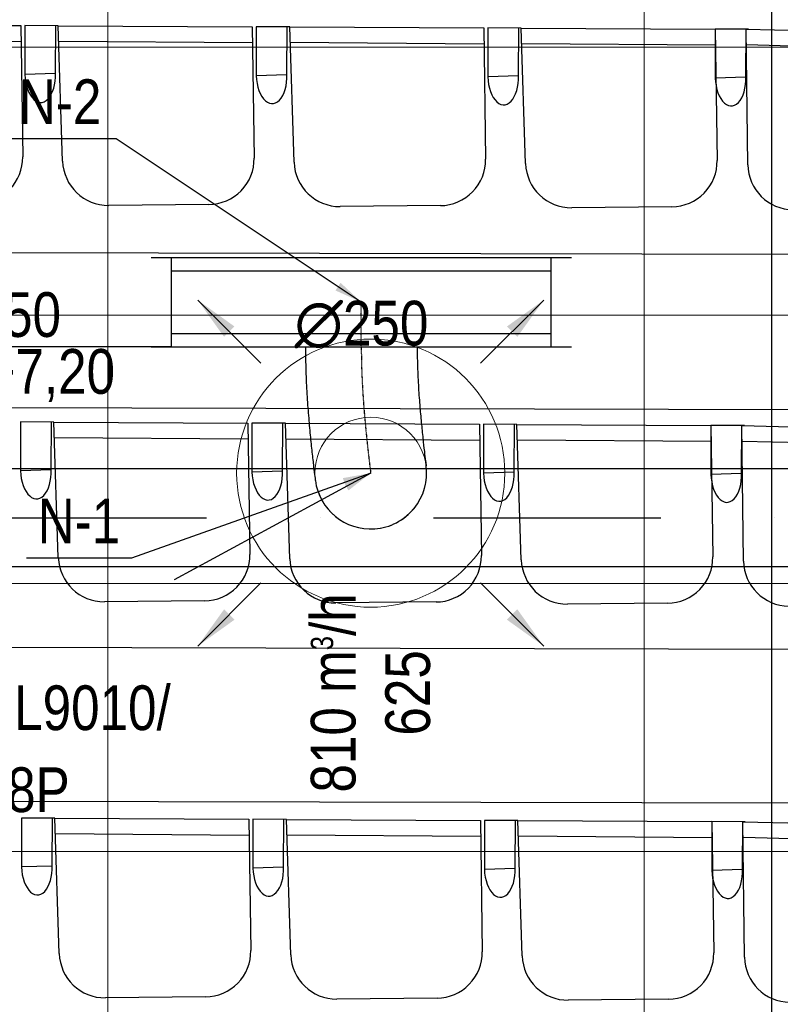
# Model space of a CAD drawing. Header units: millimetres. Extents: x -32221 to 212500, y 31663 to 93766.
# Tile 90 of 256: x 20253 to 21954, y 57771 to 59974. Entities that reach past the tile are written whole.
import ezdxf

# ---------------------------------------------------------------- set-up
doc = ezdxf.new("R2010")
doc.units = ezdxf.units.MM
doc.linetypes.add('DASHDOT', pattern=[1, 0.5, -0.25, 0, -0.25])
doc.linetypes.add('DASHDOTX2', pattern=[50.8, 25.4, -12.7, 0, -12.7])
doc.layers.get('0').update_dxf_attribs({"color": 251})
for name, color, linetype in [('FLUID-N', 251, 'Continuous'), ('FLUID-N-100-ARRGR', 251, 'Continuous'), ('FLUID-N-100-INF', 251, 'Continuous'), ('FLUID-N-100-NUM', 251, 'Continuous'), ('FLUID-N-SYM', 251, 'Continuous'), ('FLUID-W-100-DIM', 251, 'Continuous'), ('osie', 251, 'Continuous'), ('Sciany', 251, 'Continuous'), ('Wyposazenie', 251, 'Continuous')]:
    doc.layers.add(name, color=color, linetype=linetype)
doc.layers.add('kasetony', color=251, linetype='Continuous', lineweight=5)
doc.layers.add('Nawiewniki', color=251, linetype='Continuous', lineweight=20)
doc.styles.add('FDBES', font='simplex.shx')
doc.styles.get("Standard").update_dxf_attribs({"font": 'ARIALN.TTF'})
doc.linetypes.add('ZIGZAG', pattern='A,0.0001,-0.2,[131,ltypeshp.shx,S=0.2,R=0,X=-0.2,Y=0],-0.4,[131,ltypeshp.shx,S=0.2,R=180,X=0.2,Y=0],-0.2', length=0.8001)
doc.dimstyles.new('FDBES', dxfattribs={"dimscale": 50, "dimtxt": 4, "dimasz": 2.5, "dimexe": 0.8, "dimexo": 2, "dimgap": 1, "dimtad": 1, "dimdsep": 46, "dimtxsty": 'FDBES', "dimcen": 2.5, "dimclrd": 4, "dimclre": 5, "dimadec": 0, "dimazin": 0, "dimtfac": 1, "dimtmove": 0, "dimatfit": 3, "dimfxl": 1, "dimarcsym": 0})

# ---------------------------------------------------------------- blocks, each defined once
blk = doc.blocks.new('*U180')
at = {"color": 14, "linetype": 'Continuous', "lineweight": -2}
for p, q in [((-100, -470), (-100, 470)), ((100, -470), (100, 470))]:
    blk.add_line(p, q, dxfattribs=at)
at = {"color": 0, "linetype": 'ByBlock', "lineweight": -2}
for p, q in [((-100, 425), (100, 425)), ((-100, -425), (100, -425))]:
    blk.add_line(p, q, dxfattribs=at)
at = {"color": 5, "linetype": 'Continuous', "lineweight": -3}
for p, q in [((-70, -425), (-70, 425)), ((70, -425), (70, 425))]:
    blk.add_line(p, q, dxfattribs=at)
blk = doc.blocks.new('*U186')
at = {"color": 14, "linetype": 'Continuous', "lineweight": -2}
for p, q in [((-50, 125), (-50, 0)), ((-50, 0), (-50, -125))]:
    blk.add_line(p, q, dxfattribs=at)
at = {"layer": 'FLUID-N-SYM', "color": 2, "linetype": 'DASHDOT', "lineweight": -3}
blk.add_line((-50, 0), (50, 0), dxfattribs=at)
blk = doc.blocks.new('*U209')
at = {"color": 14, "linetype": 'Continuous', "lineweight": -2}
for p, q in [((0, 282.5, -146.1), (0, 282.5, -21.1)), ((0, 282.5, -21.1), (0, 282.5, 103.9))]:
    blk.add_line(p, q, dxfattribs=at)
at = {"color": 14, "linetype": 'Continuous', "lineweight": -2, "extrusion": (-1, -1.82776e-16, -1.70723e-16)}
blk.add_ellipse((0, 0), major_axis=(0, -124.7, 8.9), ratio=1, start_param=0, end_param=1.63169, dxfattribs=at)
at = {"color": 14, "linetype": 'Continuous', "lineweight": -2, "extrusion": (-1, -3.16995e-18, -2.07619e-16)}
blk.add_ellipse((0, 0), major_axis=(0, -16.4, -123.9), ratio=1, start_param=0, end_param=1.509916, dxfattribs=at)
at = {"color": 20, "linetype": 'ZIGZAG', "lineweight": -2, "ltscale": 50}
for points, knots in [([(0, 282.5, 103.9), (0, 274.1, 104), (0, 257.1, 104.1), (0, 224, 105), (0, 184.6, 107.1), (0, 141.6, 110.4), (0, 103.2, 114), (0, 69.2, 117.6), (0, 41, 120.8), (0, 24.9, 122.8), (0, 17.5, 123.8), (0, 16.7, 123.9), (0, 16.4, 123.9)], [0, 0, 0, 0, 25.369482, 50.738963, 101.477927, 152.21689, 202.955854, 253.694817, 304.433781, 355.172744, 380.542226, 405.911707, 405.911707, 405.911707, 405.911707]), ([(0, 282.5, -146.1), (0, 273.5, -146), (0, 255.3, -145.9), (0, 219.5, -145), (0, 176.2, -142.9), (0, 128, -139.4), (0, 84.4, -135.4), (0, 45.8, -131.4), (0, 13.4, -127.7), (0, -5.8, -125.3), (0, -14.7, -124.1), (0, -16, -124), (0, -16.4, -123.9)], [0, 0, 0, 0, 27.194988, 54.389977, 108.779953, 163.16993, 217.559906, 271.949883, 326.33986, 380.729836, 407.924824, 435.119813, 435.119813, 435.119813, 435.119813])]:
    blk.add_open_spline(points, degree=3, knots=knots, dxfattribs=at)
at = {"layer": 'FLUID-N-SYM', "color": 2, "linetype": 'DASHDOT', "lineweight": -3}
blk.add_open_spline([(0, 282.5, -21.1), (0, 213.8, -21.1), (0, 81.7, -10.8), (0, 0), (0, 0)], degree=3, knots=[0, 0, 0, 0, 206.185416, 411.06373, 411.06373, 411.06373, 411.06373], dxfattribs=at)
blk = doc.blocks.new('*U21')
at = {"color": 0, "insert": (-1134.9, -617.4), "char_height": 100, "width": 1600, "attachment_point": 5, "line_spacing_factor": 1.1}
blk.add_mtext('Smay\\PNS8-R1-Z-625-54-SL9010/ SRt-s-300-g-248P\\P625', dxfattribs=at)
blk.add_mtext('Smay\\PNS8-R1-Z-625-54-SL9010/ SRt-s-300-g-248P\\P625', dxfattribs=at)
blk.add_mtext('Smay\\PNS8-R1-Z-625-54-SL9010/ SRt-s-300-g-248P\\P625', dxfattribs=at)
blk.add_mtext('Smay\\PNS8-R1-Z-625-54-SL9010/ SRt-s-300-g-248P\\P625', dxfattribs=at)
blk.add_mtext('Smay\\PNS8-R1-Z-625-54-SL9010/ SRt-s-300-g-248P\\P625', dxfattribs=at)
blk.add_mtext('Smay\\PNS8-R1-Z-625-54-SL9010/ SRt-s-300-g-248P\\P625', dxfattribs=at)
blk.add_mtext('Smay\\PNS8-R1-Z-625-54-SL9010/ SRt-s-300-g-248P\\P625', dxfattribs=at)
blk.add_mtext('Smay\\PNS8-R1-Z-625-54-SL9010/ SRt-s-300-g-248P\\P625', dxfattribs=at)
blk.add_mtext('Smay\\PNS8-R1-Z-625-54-SL9010/ SRt-s-300-g-248P\\P625', dxfattribs=at)
blk.add_mtext('Smay\\PNS8-R1-Z-625-54-SL9010/ SRt-s-300-g-248P\\P625', dxfattribs=at)
blk.add_mtext('Smay\\PNS8-R1-Z-625-54-SL9010/ SRt-s-300-g-248P\\P625', dxfattribs=at)
blk.add_mtext('Smay\\PNS8-R1-Z-625-54-SL9010/ SRt-s-300-g-248P\\P625', dxfattribs=at)
blk.add_mtext('Smay\\PNS8-R1-Z-625-54-SL9010/ SRt-s-300-g-248P\\P625', dxfattribs=at)
blk.add_mtext('Smay\\PNS8-R1-Z-625-54-SL9010/ SRt-s-300-g-248P\\P625', dxfattribs=at)
blk.add_mtext('Smay\\PNS8-R1-Z-625-54-SL9010/ SRt-s-300-g-248P\\P625', dxfattribs=at)
blk.add_mtext('Smay\\PNS8-R1-Z-625-54-SL9010/ SRt-s-300-g-248P\\P625', dxfattribs=at)
blk.add_mtext('Smay\\PNS8-R1-Z-625-54-SL9010/ SRt-s-300-g-248P\\P625', dxfattribs=at)
blk.add_mtext('Smay\\PNS8-R1-Z-625-54-SL9010/ SRt-s-300-g-248P\\P625', dxfattribs=at)
blk.add_mtext('Smay\\PNS8-R1-Z-625-54-SL9010/ SRt-s-300-g-248P\\P625', dxfattribs=at)
blk.add_mtext('Smay\\PNS8-R1-Z-625-54-SL9010/ SRt-s-300-g-248P\\P625', dxfattribs=at)
blk.add_mtext('Smay\\PNS8-R1-Z-625-54-SL9010/ SRt-s-300-g-248P\\P625', dxfattribs=at)
blk.add_mtext('Smay\\PNS8-R1-Z-625-54-SL9010/ SRt-s-300-g-248P\\P625', dxfattribs=at)
blk.add_mtext('Smay\\PNS8-R1-Z-625-54-SL9010/ SRt-s-300-g-248P\\P625', dxfattribs=at)
blk.add_mtext('Smay\\PNS8-R1-Z-625-54-SL9010/ SRt-s-300-g-248P\\P625', dxfattribs=at)
blk.add_mtext('Smay\\PNS8-R1-Z-625-54-SL9010/ SRt-s-300-g-248P\\P625', dxfattribs=at)
blk.add_mtext('Smay\\PNS8-R1-Z-625-54-SL9010/ SRt-s-300-g-248P\\P625', dxfattribs=at)
blk.add_mtext('Smay\\PNS8-R1-Z-625-54-SL9010/ SRt-s-300-g-248P\\P625', dxfattribs=at)
blk.add_mtext('Smay\\PNS8-R1-Z-625-54-SL9010/ SRt-s-300-g-248P\\P625', dxfattribs=at)
blk.add_mtext('Smay\\PNS8-R1-Z-625-54-SL9010/ SRt-s-300-g-248P\\P625', dxfattribs=at)
at = {"color": 0}
blk.add_leader([(0, 0), (-439.5, -239.1)], dimstyle='FDBES', override={"dimscale": 25, "dimclrd": 0, "dimclre": 0}, dxfattribs=at)
blk.add_leader([(0, 0), (-439.5, -239.1)], dimstyle='FDBES', override={"dimscale": 25, "dimclrd": 0, "dimclre": 0}, dxfattribs=at)
blk.add_leader([(0, 0), (-439.5, -239.1)], dimstyle='FDBES', override={"dimscale": 25, "dimclrd": 0, "dimclre": 0}, dxfattribs=at)
blk.add_leader([(0, 0), (-439.5, -239.1)], dimstyle='FDBES', override={"dimscale": 25, "dimclrd": 0, "dimclre": 0}, dxfattribs=at)
blk.add_leader([(0, 0), (-439.5, -239.1)], dimstyle='FDBES', override={"dimscale": 25, "dimclrd": 0, "dimclre": 0}, dxfattribs=at)
blk.add_leader([(0, 0), (-439.5, -239.1)], dimstyle='FDBES', override={"dimscale": 25, "dimclrd": 0, "dimclre": 0}, dxfattribs=at)
blk.add_leader([(0, 0), (-439.5, -239.1)], dimstyle='FDBES', override={"dimscale": 25, "dimclrd": 0, "dimclre": 0}, dxfattribs=at)
blk.add_leader([(0, 0), (-439.5, -239.1)], dimstyle='FDBES', override={"dimscale": 25, "dimclrd": 0, "dimclre": 0}, dxfattribs=at)
blk.add_leader([(0, 0), (-439.5, -239.1)], dimstyle='FDBES', override={"dimscale": 25, "dimclrd": 0, "dimclre": 0}, dxfattribs=at)
blk.add_leader([(0, 0), (-439.5, -239.1)], dimstyle='FDBES', override={"dimscale": 25, "dimclrd": 0, "dimclre": 0}, dxfattribs=at)
blk.add_leader([(0, 0), (-439.5, -239.1)], dimstyle='FDBES', override={"dimscale": 25, "dimclrd": 0, "dimclre": 0}, dxfattribs=at)
blk.add_leader([(0, 0), (-439.5, -239.1)], dimstyle='FDBES', override={"dimscale": 25, "dimclrd": 0, "dimclre": 0}, dxfattribs=at)
blk.add_leader([(0, 0), (-439.5, -239.1)], dimstyle='FDBES', override={"dimscale": 25, "dimclrd": 0, "dimclre": 0}, dxfattribs=at)
blk.add_leader([(0, 0), (-439.5, -239.1)], dimstyle='FDBES', override={"dimscale": 25, "dimclrd": 0, "dimclre": 0}, dxfattribs=at)
blk.add_leader([(0, 0), (-439.5, -239.1)], dimstyle='FDBES', override={"dimscale": 25, "dimclrd": 0, "dimclre": 0}, dxfattribs=at)
blk.add_leader([(0, 0), (-439.5, -239.1)], dimstyle='FDBES', override={"dimscale": 25, "dimclrd": 0, "dimclre": 0}, dxfattribs=at)
blk.add_leader([(0, 0), (-439.5, -239.1)], dimstyle='FDBES', override={"dimscale": 25, "dimclrd": 0, "dimclre": 0}, dxfattribs=at)
blk.add_leader([(0, 0), (-439.5, -239.1)], dimstyle='FDBES', override={"dimscale": 25, "dimclrd": 0, "dimclre": 0}, dxfattribs=at)
blk.add_leader([(0, 0), (-439.5, -239.1)], dimstyle='FDBES', override={"dimscale": 25, "dimclrd": 0, "dimclre": 0}, dxfattribs=at)
blk.add_leader([(0, 0), (-439.5, -239.1)], dimstyle='FDBES', override={"dimscale": 25, "dimclrd": 0, "dimclre": 0}, dxfattribs=at)
blk.add_leader([(0, 0), (-439.5, -239.1)], dimstyle='FDBES', override={"dimscale": 25, "dimclrd": 0, "dimclre": 0}, dxfattribs=at)
blk.add_leader([(0, 0), (-439.5, -239.1)], dimstyle='FDBES', override={"dimscale": 25, "dimclrd": 0, "dimclre": 0}, dxfattribs=at)
blk.add_leader([(0, 0), (-439.5, -239.1)], dimstyle='FDBES', override={"dimscale": 25, "dimclrd": 0, "dimclre": 0}, dxfattribs=at)
blk.add_leader([(0, 0), (-439.5, -239.1)], dimstyle='FDBES', override={"dimscale": 25, "dimclrd": 0, "dimclre": 0}, dxfattribs=at)
blk.add_leader([(0, 0), (-439.5, -239.1)], dimstyle='FDBES', override={"dimscale": 25, "dimclrd": 0, "dimclre": 0}, dxfattribs=at)
blk.add_leader([(0, 0), (-439.5, -239.1)], dimstyle='FDBES', override={"dimscale": 25, "dimclrd": 0, "dimclre": 0}, dxfattribs=at)
blk.add_leader([(0, 0), (-439.5, -239.1)], dimstyle='FDBES', override={"dimscale": 25, "dimclrd": 0, "dimclre": 0}, dxfattribs=at)
blk.add_leader([(0, 0), (-439.5, -239.1)], dimstyle='FDBES', override={"dimscale": 25, "dimclrd": 0, "dimclre": 0}, dxfattribs=at)
blk.add_leader([(0, 0), (-439.5, -239.1)], dimstyle='FDBES', override={"dimscale": 25, "dimclrd": 0, "dimclre": 0}, dxfattribs=at)
blk = doc.blocks.new('*U79')
at = {"color": 6}
blk.add_line((-535.4, -190.3), (-770.2, -190.3), dxfattribs=at)
blk.add_line((-535.4, -190.3), (-770.2, -190.3), dxfattribs=at)
blk.add_line((-535.4, -190.3), (-770.2, -190.3), dxfattribs=at)
blk.add_line((-535.4, -190.3), (-770.2, -190.3), dxfattribs=at)
blk.add_line((-535.4, -190.3), (-770.2, -190.3), dxfattribs=at)
blk.add_line((-535.4, -190.3), (-770.2, -190.3), dxfattribs=at)
blk.add_line((-535.4, -190.3), (-770.2, -190.3), dxfattribs=at)
blk.add_line((-535.4, -190.3), (-770.2, -190.3), dxfattribs=at)
blk.add_line((-535.4, -190.3), (-770.2, -190.3), dxfattribs=at)
blk.add_line((-535.4, -190.3), (-770.2, -190.3), dxfattribs=at)
blk.add_line((-535.4, -190.3), (-770.2, -190.3), dxfattribs=at)
blk.add_line((-535.4, -190.3), (-770.2, -190.3), dxfattribs=at)
blk.add_line((-535.4, -190.3), (-770.2, -190.3), dxfattribs=at)
blk.add_line((-535.4, -190.3), (-770.2, -190.3), dxfattribs=at)
blk.add_line((-535.4, -190.3), (-770.2, -190.3), dxfattribs=at)
blk.add_line((-535.4, -190.3), (-770.2, -190.3), dxfattribs=at)
blk.add_line((-535.4, -190.3), (-770.2, -190.3), dxfattribs=at)
blk.add_line((-535.4, -190.3), (-770.2, -190.3), dxfattribs=at)
blk.add_line((-535.4, -190.3), (-770.2, -190.3), dxfattribs=at)
blk.add_line((-535.4, -190.3), (-770.2, -190.3), dxfattribs=at)
blk.add_line((-535.4, -190.3), (-770.2, -190.3), dxfattribs=at)
blk.add_line((-535.4, -190.3), (-770.2, -190.3), dxfattribs=at)
blk.add_line((-535.4, -190.3), (-770.2, -190.3), dxfattribs=at)
blk.add_line((-535.4, -190.3), (-770.2, -190.3), dxfattribs=at)
blk.add_line((-535.4, -190.3), (-770.2, -190.3), dxfattribs=at)
blk.add_line((-535.4, -190.3), (-770.2, -190.3), dxfattribs=at)
blk.add_line((-535.4, -190.3), (-770.2, -190.3), dxfattribs=at)
blk.add_line((-535.4, -190.3), (-770.2, -190.3), dxfattribs=at)
at = {"color": 0, "insert": (-652.8, -190.3), "char_height": 100, "attachment_point": 5}
blk.add_mtext('N-1\\P ', dxfattribs=at)
blk.add_mtext('N-1\\P ', dxfattribs=at)
blk.add_mtext('N-1\\P ', dxfattribs=at)
blk.add_mtext('N-1\\P ', dxfattribs=at)
blk.add_mtext('N-1\\P ', dxfattribs=at)
blk.add_mtext('N-1\\P ', dxfattribs=at)
blk.add_mtext('N-1\\P ', dxfattribs=at)
blk.add_mtext('N-1\\P ', dxfattribs=at)
blk.add_mtext('N-1\\P ', dxfattribs=at)
blk.add_mtext('N-1\\P ', dxfattribs=at)
blk.add_mtext('N-1\\P ', dxfattribs=at)
blk.add_mtext('N-1\\P ', dxfattribs=at)
blk.add_mtext('N-1\\P ', dxfattribs=at)
blk.add_mtext('N-1\\P ', dxfattribs=at)
blk.add_mtext('N-1\\P ', dxfattribs=at)
blk.add_mtext('N-1\\P ', dxfattribs=at)
blk.add_mtext('N-1\\P ', dxfattribs=at)
blk.add_mtext('N-1\\P ', dxfattribs=at)
blk.add_mtext('N-1\\P ', dxfattribs=at)
blk.add_mtext('N-1\\P ', dxfattribs=at)
blk.add_mtext('N-1\\P ', dxfattribs=at)
blk.add_mtext('N-1\\P ', dxfattribs=at)
blk.add_mtext('N-1\\P ', dxfattribs=at)
blk.add_mtext('N-1\\P ', dxfattribs=at)
blk.add_mtext('N-1\\P ', dxfattribs=at)
blk.add_mtext('N-1\\P ', dxfattribs=at)
blk.add_mtext('N-1\\P ', dxfattribs=at)
blk.add_mtext('N-1\\P ', dxfattribs=at)
blk.add_leader([(0, 0), (-535.4, -190.3)], dimstyle='FDBES', override={"dimscale": 25, "dimclrd": 256, "dimclre": 256})
blk.add_leader([(0, 0), (-535.4, -190.3)], dimstyle='FDBES', override={"dimscale": 25, "dimclrd": 256, "dimclre": 256})
blk.add_leader([(0, 0), (-535.4, -190.3)], dimstyle='FDBES', override={"dimscale": 25, "dimclrd": 256, "dimclre": 256})
blk.add_leader([(0, 0), (-535.4, -190.3)], dimstyle='FDBES', override={"dimscale": 25, "dimclrd": 256, "dimclre": 256})
blk.add_leader([(0, 0), (-535.4, -190.3)], dimstyle='FDBES', override={"dimscale": 25, "dimclrd": 256, "dimclre": 256})
blk.add_leader([(0, 0), (-535.4, -190.3)], dimstyle='FDBES', override={"dimscale": 25, "dimclrd": 256, "dimclre": 256})
blk.add_leader([(0, 0), (-535.4, -190.3)], dimstyle='FDBES', override={"dimscale": 25, "dimclrd": 256, "dimclre": 256})
blk.add_leader([(0, 0), (-535.4, -190.3)], dimstyle='FDBES', override={"dimscale": 25, "dimclrd": 256, "dimclre": 256})
blk.add_leader([(0, 0), (-535.4, -190.3)], dimstyle='FDBES', override={"dimscale": 25, "dimclrd": 256, "dimclre": 256})
blk.add_leader([(0, 0), (-535.4, -190.3)], dimstyle='FDBES', override={"dimscale": 25, "dimclrd": 256, "dimclre": 256})
blk.add_leader([(0, 0), (-535.4, -190.3)], dimstyle='FDBES', override={"dimscale": 25, "dimclrd": 256, "dimclre": 256})
blk.add_leader([(0, 0), (-535.4, -190.3)], dimstyle='FDBES', override={"dimscale": 25, "dimclrd": 256, "dimclre": 256})
blk.add_leader([(0, 0), (-535.4, -190.3)], dimstyle='FDBES', override={"dimscale": 25, "dimclrd": 256, "dimclre": 256})
blk.add_leader([(0, 0), (-535.4, -190.3)], dimstyle='FDBES', override={"dimscale": 25, "dimclrd": 256, "dimclre": 256})
blk.add_leader([(0, 0), (-535.4, -190.3)], dimstyle='FDBES', override={"dimscale": 25, "dimclrd": 256, "dimclre": 256})
blk.add_leader([(0, 0), (-535.4, -190.3)], dimstyle='FDBES', override={"dimscale": 25, "dimclrd": 256, "dimclre": 256})
blk.add_leader([(0, 0), (-535.4, -190.3)], dimstyle='FDBES', override={"dimscale": 25, "dimclrd": 256, "dimclre": 256})
blk.add_leader([(0, 0), (-535.4, -190.3)], dimstyle='FDBES', override={"dimscale": 25, "dimclrd": 256, "dimclre": 256})
blk.add_leader([(0, 0), (-535.4, -190.3)], dimstyle='FDBES', override={"dimscale": 25, "dimclrd": 256, "dimclre": 256})
blk.add_leader([(0, 0), (-535.4, -190.3)], dimstyle='FDBES', override={"dimscale": 25, "dimclrd": 256, "dimclre": 256})
blk.add_leader([(0, 0), (-535.4, -190.3)], dimstyle='FDBES', override={"dimscale": 25, "dimclrd": 256, "dimclre": 256})
blk.add_leader([(0, 0), (-535.4, -190.3)], dimstyle='FDBES', override={"dimscale": 25, "dimclrd": 256, "dimclre": 256})
blk.add_leader([(0, 0), (-535.4, -190.3)], dimstyle='FDBES', override={"dimscale": 25, "dimclrd": 256, "dimclre": 256})
blk.add_leader([(0, 0), (-535.4, -190.3)], dimstyle='FDBES', override={"dimscale": 25, "dimclrd": 256, "dimclre": 256})
blk.add_leader([(0, 0), (-535.4, -190.3)], dimstyle='FDBES', override={"dimscale": 25, "dimclrd": 256, "dimclre": 256})
blk.add_leader([(0, 0), (-535.4, -190.3)], dimstyle='FDBES', override={"dimscale": 25, "dimclrd": 256, "dimclre": 256})
blk.add_leader([(0, 0), (-535.4, -190.3)], dimstyle='FDBES', override={"dimscale": 25, "dimclrd": 256, "dimclre": 256})
blk.add_leader([(0, 0), (-535.4, -190.3)], dimstyle='FDBES', override={"dimscale": 25, "dimclrd": 256, "dimclre": 256})
blk = doc.blocks.new('*U99')
at = {"color": 6}
blk.add_line((-548.8, 365), (-798.8, 365), dxfattribs=at)
blk.add_line((-548.8, 365), (-798.8, 365), dxfattribs=at)
blk.add_line((-548.8, 365), (-798.8, 365), dxfattribs=at)
blk.add_line((-548.8, 365), (-798.8, 365), dxfattribs=at)
blk.add_line((-548.8, 365), (-798.8, 365), dxfattribs=at)
blk.add_line((-548.8, 365), (-798.8, 365), dxfattribs=at)
blk.add_line((-548.8, 365), (-798.8, 365), dxfattribs=at)
blk.add_line((-548.8, 365), (-798.8, 365), dxfattribs=at)
blk.add_line((-548.8, 365), (-798.8, 365), dxfattribs=at)
blk.add_line((-548.8, 365), (-798.8, 365), dxfattribs=at)
blk.add_line((-548.8, 365), (-798.8, 365), dxfattribs=at)
blk.add_line((-548.8, 365), (-798.8, 365), dxfattribs=at)
blk.add_line((-548.8, 365), (-798.8, 365), dxfattribs=at)
blk.add_line((-548.8, 365), (-798.8, 365), dxfattribs=at)
blk.add_line((-548.8, 365), (-798.8, 365), dxfattribs=at)
blk.add_line((-548.8, 365), (-798.8, 365), dxfattribs=at)
blk.add_line((-548.8, 365), (-798.8, 365), dxfattribs=at)
blk.add_line((-548.8, 365), (-798.8, 365), dxfattribs=at)
blk.add_line((-548.8, 365), (-798.8, 365), dxfattribs=at)
blk.add_line((-548.8, 365), (-798.8, 365), dxfattribs=at)
blk.add_line((-548.8, 365), (-798.8, 365), dxfattribs=at)
at = {"color": 0, "insert": (-673.8, 365), "char_height": 100, "attachment_point": 5}
blk.add_mtext('N-2\\P ', dxfattribs=at)
blk.add_mtext('N-2\\P ', dxfattribs=at)
blk.add_mtext('N-2\\P ', dxfattribs=at)
blk.add_mtext('N-2\\P ', dxfattribs=at)
blk.add_mtext('N-2\\P ', dxfattribs=at)
blk.add_mtext('N-2\\P ', dxfattribs=at)
blk.add_mtext('N-2\\P ', dxfattribs=at)
blk.add_mtext('N-2\\P ', dxfattribs=at)
blk.add_mtext('N-2\\P ', dxfattribs=at)
blk.add_mtext('N-2\\P ', dxfattribs=at)
blk.add_mtext('N-2\\P ', dxfattribs=at)
blk.add_mtext('N-2\\P ', dxfattribs=at)
blk.add_mtext('N-2\\P ', dxfattribs=at)
blk.add_mtext('N-2\\P ', dxfattribs=at)
blk.add_mtext('N-2\\P ', dxfattribs=at)
blk.add_mtext('N-2\\P ', dxfattribs=at)
blk.add_mtext('N-2\\P ', dxfattribs=at)
blk.add_mtext('N-2\\P ', dxfattribs=at)
blk.add_mtext('N-2\\P ', dxfattribs=at)
blk.add_mtext('N-2\\P ', dxfattribs=at)
blk.add_mtext('N-2\\P ', dxfattribs=at)
blk.add_leader([(0, 0), (-548.8, 365)], dimstyle='FDBES', override={"dimscale": 25, "dimclrd": 256, "dimclre": 256})
blk.add_leader([(0, 0), (-548.8, 365)], dimstyle='FDBES', override={"dimscale": 25, "dimclrd": 256, "dimclre": 256})
blk.add_leader([(0, 0), (-548.8, 365)], dimstyle='FDBES', override={"dimscale": 25, "dimclrd": 256, "dimclre": 256})
blk.add_leader([(0, 0), (-548.8, 365)], dimstyle='FDBES', override={"dimscale": 25, "dimclrd": 256, "dimclre": 256})
blk.add_leader([(0, 0), (-548.8, 365)], dimstyle='FDBES', override={"dimscale": 25, "dimclrd": 256, "dimclre": 256})
blk.add_leader([(0, 0), (-548.8, 365)], dimstyle='FDBES', override={"dimscale": 25, "dimclrd": 256, "dimclre": 256})
blk.add_leader([(0, 0), (-548.8, 365)], dimstyle='FDBES', override={"dimscale": 25, "dimclrd": 256, "dimclre": 256})
blk.add_leader([(0, 0), (-548.8, 365)], dimstyle='FDBES', override={"dimscale": 25, "dimclrd": 256, "dimclre": 256})
blk.add_leader([(0, 0), (-548.8, 365)], dimstyle='FDBES', override={"dimscale": 25, "dimclrd": 256, "dimclre": 256})
blk.add_leader([(0, 0), (-548.8, 365)], dimstyle='FDBES', override={"dimscale": 25, "dimclrd": 256, "dimclre": 256})
blk.add_leader([(0, 0), (-548.8, 365)], dimstyle='FDBES', override={"dimscale": 25, "dimclrd": 256, "dimclre": 256})
blk.add_leader([(0, 0), (-548.8, 365)], dimstyle='FDBES', override={"dimscale": 25, "dimclrd": 256, "dimclre": 256})
blk.add_leader([(0, 0), (-548.8, 365)], dimstyle='FDBES', override={"dimscale": 25, "dimclrd": 256, "dimclre": 256})
blk.add_leader([(0, 0), (-548.8, 365)], dimstyle='FDBES', override={"dimscale": 25, "dimclrd": 256, "dimclre": 256})
blk.add_leader([(0, 0), (-548.8, 365)], dimstyle='FDBES', override={"dimscale": 25, "dimclrd": 256, "dimclre": 256})
blk.add_leader([(0, 0), (-548.8, 365)], dimstyle='FDBES', override={"dimscale": 25, "dimclrd": 256, "dimclre": 256})
blk.add_leader([(0, 0), (-548.8, 365)], dimstyle='FDBES', override={"dimscale": 25, "dimclrd": 256, "dimclre": 256})
blk.add_leader([(0, 0), (-548.8, 365)], dimstyle='FDBES', override={"dimscale": 25, "dimclrd": 256, "dimclre": 256})
blk.add_leader([(0, 0), (-548.8, 365)], dimstyle='FDBES', override={"dimscale": 25, "dimclrd": 256, "dimclre": 256})
blk.add_leader([(0, 0), (-548.8, 365)], dimstyle='FDBES', override={"dimscale": 25, "dimclrd": 256, "dimclre": 256})
blk.add_leader([(0, 0), (-548.8, 365)], dimstyle='FDBES', override={"dimscale": 25, "dimclrd": 256, "dimclre": 256})
blk = doc.blocks.new('*U235')
at = {"color": 0}
blk.add_leader([(-141.4, -141.4), (0, 0)], dimstyle='FDBES', override={"dimscale": 40, "dimclrd": 0}, dxfattribs=at)
blk.add_leader([(-141.4, -141.4), (0, 0)], dimstyle='FDBES', override={"dimscale": 40, "dimclrd": 0}, dxfattribs=at)
blk.add_leader([(-141.4, -141.4), (0, 0)], dimstyle='FDBES', override={"dimscale": 40, "dimclrd": 0}, dxfattribs=at)
blk.add_leader([(-141.4, -141.4), (0, 0)], dimstyle='FDBES', override={"dimscale": 40, "dimclrd": 0}, dxfattribs=at)
blk.add_leader([(-141.4, -141.4), (0, 0)], dimstyle='FDBES', override={"dimscale": 40, "dimclrd": 0}, dxfattribs=at)
blk.add_leader([(-141.4, -141.4), (0, 0)], dimstyle='FDBES', override={"dimscale": 40, "dimclrd": 0}, dxfattribs=at)
blk.add_leader([(-141.4, -141.4), (0, 0)], dimstyle='FDBES', override={"dimscale": 40, "dimclrd": 0}, dxfattribs=at)
blk.add_leader([(-141.4, -141.4), (0, 0)], dimstyle='FDBES', override={"dimscale": 40, "dimclrd": 0}, dxfattribs=at)
blk = doc.blocks.new('*U236')
at = {"color": 0}
blk.add_leader([(141.4, -141.4), (0, 0)], dimstyle='FDBES', override={"dimscale": 40, "dimclrd": 0}, dxfattribs=at)
blk.add_leader([(141.4, -141.4), (0, 0)], dimstyle='FDBES', override={"dimscale": 40, "dimclrd": 0}, dxfattribs=at)
blk.add_leader([(141.4, -141.4), (0, 0)], dimstyle='FDBES', override={"dimscale": 40, "dimclrd": 0}, dxfattribs=at)
blk.add_leader([(141.4, -141.4), (0, 0)], dimstyle='FDBES', override={"dimscale": 40, "dimclrd": 0}, dxfattribs=at)
blk.add_leader([(141.4, -141.4), (0, 0)], dimstyle='FDBES', override={"dimscale": 40, "dimclrd": 0}, dxfattribs=at)
blk.add_leader([(141.4, -141.4), (0, 0)], dimstyle='FDBES', override={"dimscale": 40, "dimclrd": 0}, dxfattribs=at)
blk.add_leader([(141.4, -141.4), (0, 0)], dimstyle='FDBES', override={"dimscale": 40, "dimclrd": 0}, dxfattribs=at)
blk.add_leader([(141.4, -141.4), (0, 0)], dimstyle='FDBES', override={"dimscale": 40, "dimclrd": 0}, dxfattribs=at)
blk = doc.blocks.new('*U237')
at = {"color": 0}
blk.add_leader([(-141.4, 141.4), (0, 0)], dimstyle='FDBES', override={"dimscale": 40, "dimclrd": 0}, dxfattribs=at)
blk.add_leader([(-141.4, 141.4), (0, 0)], dimstyle='FDBES', override={"dimscale": 40, "dimclrd": 0}, dxfattribs=at)
blk.add_leader([(-141.4, 141.4), (0, 0)], dimstyle='FDBES', override={"dimscale": 40, "dimclrd": 0}, dxfattribs=at)
blk.add_leader([(-141.4, 141.4), (0, 0)], dimstyle='FDBES', override={"dimscale": 40, "dimclrd": 0}, dxfattribs=at)
blk.add_leader([(-141.4, 141.4), (0, 0)], dimstyle='FDBES', override={"dimscale": 40, "dimclrd": 0}, dxfattribs=at)
blk.add_leader([(-141.4, 141.4), (0, 0)], dimstyle='FDBES', override={"dimscale": 40, "dimclrd": 0}, dxfattribs=at)
blk.add_leader([(-141.4, 141.4), (0, 0)], dimstyle='FDBES', override={"dimscale": 40, "dimclrd": 0}, dxfattribs=at)
blk.add_leader([(-141.4, 141.4), (0, 0)], dimstyle='FDBES', override={"dimscale": 40, "dimclrd": 0}, dxfattribs=at)
blk = doc.blocks.new('*U238')
at = {"color": 0}
blk.add_leader([(141.4, 141.4), (0, 0)], dimstyle='FDBES', override={"dimscale": 40, "dimclrd": 0}, dxfattribs=at)
blk.add_leader([(141.4, 141.4), (0, 0)], dimstyle='FDBES', override={"dimscale": 40, "dimclrd": 0}, dxfattribs=at)
blk.add_leader([(141.4, 141.4), (0, 0)], dimstyle='FDBES', override={"dimscale": 40, "dimclrd": 0}, dxfattribs=at)
blk.add_leader([(141.4, 141.4), (0, 0)], dimstyle='FDBES', override={"dimscale": 40, "dimclrd": 0}, dxfattribs=at)
blk.add_leader([(141.4, 141.4), (0, 0)], dimstyle='FDBES', override={"dimscale": 40, "dimclrd": 0}, dxfattribs=at)
blk.add_leader([(141.4, 141.4), (0, 0)], dimstyle='FDBES', override={"dimscale": 40, "dimclrd": 0}, dxfattribs=at)
blk.add_leader([(141.4, 141.4), (0, 0)], dimstyle='FDBES', override={"dimscale": 40, "dimclrd": 0}, dxfattribs=at)
blk.add_leader([(141.4, 141.4), (0, 0)], dimstyle='FDBES', override={"dimscale": 40, "dimclrd": 0}, dxfattribs=at)

msp = doc.modelspace()

# ---------------------------------------------------------------- linework, layer by layer
at = {"layer": 'FLUID-N'}
msp.add_line((20591.977, 59242.257, 7327.5), (19895.824, 59242.257, 7327.5), dxfattribs=at)
at = {"layer": 'kasetony'}
for p, q in [((20450.147, 59912.853), (20450.147, 60512.853)), ((20450.147, 60512.853), (20450.147, 59912.853)), ((21650.147, 59912.853), (21650.147, 60512.853)), ((21650.147, 60512.853), (21650.147, 59912.853)), ((19250.147, 59912.853), (20450.147, 59912.853)), ((20450.147, 59912.853), (19250.147, 59912.853)), ((20450.147, 59912.853), (21650.147, 59912.853)), ((20450.147, 59312.853), (20450.147, 59912.853)), ((20450.147, 59912.853), (20450.147, 59312.853)), ((21650.147, 59912.853), (20450.147, 59912.853)), ((21650.147, 59912.853), (22850.147, 59912.853)), ((21650.147, 59312.853), (21650.147, 59912.853)), ((21650.147, 59912.853), (21650.147, 59312.853)), ((22850.147, 59912.853), (21650.147, 59912.853)), ((19250.147, 59312.853), (20450.147, 59312.853)), ((20450.147, 59312.853), (19250.147, 59312.853)), ((20450.147, 59312.853), (21650.147, 59312.853)), ((20450.147, 58712.853), (20450.147, 59312.853)), ((20450.147, 59312.853), (20450.147, 58712.853)), ((21650.147, 59312.853), (20450.147, 59312.853)), ((21650.147, 59312.853), (22850.147, 59312.853)), ((21650.147, 58712.853), (21650.147, 59312.853)), ((21650.147, 59312.853), (21650.147, 58712.853)), ((22850.147, 59312.853), (21650.147, 59312.853)), ((19250.147, 58712.853), (20450.147, 58712.853)), ((20450.147, 58712.853), (19250.147, 58712.853)), ((20450.147, 58712.853), (21650.147, 58712.853)), ((20450.147, 58112.853), (20450.147, 58712.853)), ((20450.147, 58712.853), (20450.147, 58112.853)), ((21650.147, 58712.853), (20450.147, 58712.853)), ((21650.147, 58712.853), (22850.147, 58712.853)), ((21650.147, 58112.853), (21650.147, 58712.853)), ((21650.147, 58712.853), (21650.147, 58112.853)), ((22850.147, 58712.853), (21650.147, 58712.853)), ((19250.147, 58112.853), (20450.147, 58112.853)), ((20450.147, 58112.853), (19250.147, 58112.853)), ((20450.147, 58112.853), (21650.147, 58112.853)), ((20450.147, 57512.853), (20450.147, 58112.853)), ((20450.147, 58112.853), (20450.147, 57512.853)), ((21650.147, 58112.853), (20450.147, 58112.853)), ((21650.147, 58112.853), (22850.147, 58112.853)), ((21650.147, 57512.853), (21650.147, 58112.853)), ((21650.147, 58112.853), (21650.147, 57512.853)), ((22850.147, 58112.853), (21650.147, 58112.853))]:
    msp.add_line(p, q, dxfattribs=at)
at = {"layer": 'Nawiewniki'}
for radius in [300, 125]:
    msp.add_circle((21038.098, 58959.706), radius, dxfattribs=at)
at = {"layer": 'osie'}
for p, q in [((21934.679, 64401.551), (21934.679, 32871.067)), ((16098.378, 58969.721), (26731.382, 58969.721)), ((26701.675, 58749.721), (16098.203, 58749.721))]:
    msp.add_line(p, q, dxfattribs=at)
at = {"layer": 'osie', "linetype": 'DASHDOTX2', "ltscale": 20}
msp.add_line((16098.29, 58859.721), (26716.528, 58859.721), dxfattribs=at)
at = {"layer": 'Sciany'}
for p, q in [((22856.463, 59099.259), (16192.7, 59114.954)), ((22854.389, 58218.936), (16191.823, 58234.628))]:
    msp.add_line(p, q, dxfattribs=at)
at = {"layer": 'Wyposazenie'}
for p, q in [((19821.022, 59963.146), (20255.038, 59960.954)), ((20255.038, 59960.954), (20259.342, 59667.136)), ((20264.104, 59960.909), (20263.949, 59852.201)), ((20264.104, 59960.909), (20263.949, 59852.201)), ((20333.271, 59960.559), (20264.104, 59960.909)), ((20338.932, 59960.531), (20264.104, 59960.909)), ((20332.735, 59854.424), (20333.271, 59960.559)), ((20332.735, 59854.424), (20333.271, 59960.559)), ((20338.932, 59960.531), (20772.949, 59958.339)), ((20348.72, 59657.651), (20338.932, 59960.531)), ((20772.949, 59958.339), (20777.253, 59664.52)), ((20782.015, 59958.293), (20781.86, 59849.585)), ((20782.015, 59958.293), (20781.86, 59849.585)), ((20851.182, 59957.944), (20782.015, 59958.293)), ((20856.843, 59957.915), (20782.015, 59958.293)), ((20850.646, 59851.808), (20851.182, 59957.944)), ((20850.646, 59851.808), (20851.182, 59957.944)), ((20856.843, 59957.915), (21290.86, 59955.723)), ((20866.631, 59655.036), (20856.843, 59957.915)), ((21290.86, 59955.723), (21295.164, 59661.905)), ((21299.926, 59955.677), (21299.771, 59846.97)), ((21299.926, 59955.677), (21299.771, 59846.97)), ((21369.093, 59955.328), (21299.926, 59955.677)), ((21374.754, 59955.3), (21299.926, 59955.677)), ((21368.557, 59849.192), (21369.093, 59955.328)), ((21368.557, 59849.192), (21369.093, 59955.328)), ((21374.754, 59955.3), (21808.771, 59953.108)), ((21384.542, 59652.42), (21374.754, 59955.3)), ((21808.771, 59953.108), (21808.617, 59844.4)), ((21808.771, 59953.108), (21808.617, 59844.4)), ((21808.771, 59953.108), (21813.075, 59659.289)), ((21877.938, 59952.758), (21808.771, 59953.108)), ((21883.6, 59952.73), (21808.771, 59953.108)), ((21877.402, 59846.623), (21877.938, 59952.758)), ((21877.402, 59846.623), (21877.938, 59952.758)), ((21877.938, 59952.758), (22311.833, 59942.215)), ((21881.896, 59649.747), (21877.938, 59952.758)), ((19822.301, 59928.724), (20255.556, 59925.594)), ((20340.212, 59926.109), (20773.467, 59922.979)), ((20858.123, 59923.493), (21291.378, 59920.363)), ((21376.034, 59920.877), (21809.289, 59917.747)), ((21878.556, 59918.318), (22311.67, 59906.852)), ((20263.949, 59852.201), (20332.735, 59854.424)), ((20263.949, 59852.201), (20332.735, 59854.424)), ((20781.86, 59849.585), (20850.646, 59851.808)), ((20781.86, 59849.585), (20850.646, 59851.808)), ((21299.771, 59846.97), (21368.557, 59849.192)), ((21299.771, 59846.97), (21368.557, 59849.192)), ((21808.617, 59844.4), (21877.402, 59846.623)), ((21808.617, 59844.4), (21877.402, 59846.623)), ((20675.977, 59560.796), (20451.842, 59558.726)), ((21193.888, 59558.18), (20969.753, 59556.11)), ((21711.798, 59555.564), (21487.664, 59553.495)), ((22865.323, 59446.463), (17671.24, 59458.697)), ((20254.473, 59074.084), (20254.319, 58965.376)), ((20254.473, 59074.084), (20254.319, 58965.376)), ((20323.641, 59073.735), (20254.473, 59074.084)), ((20329.302, 59073.706), (20254.473, 59074.084)), ((20323.105, 58967.599), (20323.641, 59073.735)), ((20323.105, 58967.599), (20323.641, 59073.735)), ((20329.302, 59073.706), (20763.319, 59071.514)), ((20339.089, 58770.827), (20329.302, 59073.706)), ((20763.319, 59071.514), (20767.623, 58777.696)), ((20772.384, 59071.469), (20772.23, 58962.761)), ((20772.384, 59071.469), (20772.23, 58962.761)), ((20841.552, 59071.119), (20772.384, 59071.469)), ((20847.213, 59071.091), (20772.384, 59071.469)), ((20841.016, 58964.983), (20841.552, 59071.119)), ((20841.016, 58964.983), (20841.552, 59071.119)), ((20847.213, 59071.091), (21281.23, 59068.899)), ((20857, 58768.211), (20847.213, 59071.091)), ((21281.23, 59068.899), (21285.534, 58775.08)), ((21290.295, 59068.853), (21290.141, 58960.145)), ((21290.295, 59068.853), (21290.141, 58960.145)), ((21359.463, 59068.504), (21290.295, 59068.853)), ((21365.124, 59068.475), (21290.295, 59068.853)), ((21358.927, 58962.368), (21359.463, 59068.504)), ((21358.927, 58962.368), (21359.463, 59068.504)), ((21365.124, 59068.475), (21799.14, 59066.283)), ((21374.911, 58765.596), (21365.124, 59068.475)), ((21799.14, 59066.283), (21798.986, 58957.575)), ((21799.14, 59066.283), (21798.986, 58957.575)), ((21799.14, 59066.283), (21803.445, 58772.465)), ((21868.308, 59065.934), (21799.14, 59066.283)), ((21873.969, 59065.905), (21799.14, 59066.283)), ((21867.772, 58959.798), (21868.308, 59065.934)), ((21867.772, 58959.798), (21868.308, 59065.934)), ((21868.308, 59065.934), (22302.202, 59055.391)), ((21872.265, 58762.922), (21868.308, 59065.934)), ((20330.582, 59039.284), (20763.837, 59036.154)), ((20848.493, 59036.669), (21281.748, 59033.538)), ((21366.403, 59034.053), (21799.658, 59030.923)), ((21868.925, 59031.494), (22302.039, 59020.027)), ((20254.319, 58965.376), (20323.105, 58967.599)), ((20254.319, 58965.376), (20323.105, 58967.599)), ((20772.23, 58962.761), (20841.016, 58964.983)), ((20772.23, 58962.761), (20841.016, 58964.983)), ((21290.141, 58960.145), (21358.927, 58962.368)), ((21290.141, 58960.145), (21358.927, 58962.368)), ((21798.986, 58957.575), (21867.772, 58959.798)), ((21798.986, 58957.575), (21867.772, 58959.798)), ((20666.346, 58673.971), (20442.212, 58671.901)), ((21184.257, 58671.355), (20960.123, 58669.286)), ((21702.168, 58668.74), (21478.033, 58666.67)), ((22866.698, 58563.143), (17671.337, 58575.38)), ((20256.61, 58187.928), (20256.456, 58079.22)), ((20256.61, 58187.928), (20256.456, 58079.22)), ((20325.777, 58187.579), (20256.61, 58187.928)), ((20331.439, 58187.55), (20256.61, 58187.928)), ((20325.241, 58081.443), (20325.777, 58187.579)), ((20325.241, 58081.443), (20325.777, 58187.579)), ((20331.439, 58187.55), (20765.455, 58185.358)), ((20341.226, 57884.671), (20331.439, 58187.55)), ((20765.455, 58185.358), (20769.76, 57891.54)), ((20774.521, 58185.313), (20774.367, 58076.605)), ((20774.521, 58185.313), (20774.367, 58076.605)), ((20843.688, 58184.963), (20774.521, 58185.313)), ((20849.35, 58184.935), (20774.521, 58185.313)), ((20843.152, 58078.827), (20843.688, 58184.963)), ((20843.152, 58078.827), (20843.688, 58184.963)), ((20849.35, 58184.935), (21283.366, 58182.743)), ((20859.137, 57882.055), (20849.35, 58184.935)), ((21283.366, 58182.743), (21287.67, 57888.924)), ((21292.432, 58182.697), (21292.277, 58073.989)), ((21292.432, 58182.697), (21292.277, 58073.989)), ((21361.599, 58182.348), (21292.432, 58182.697)), ((21367.26, 58182.319), (21292.432, 58182.697)), ((21361.063, 58076.212), (21361.599, 58182.348)), ((21361.063, 58076.212), (21361.599, 58182.348)), ((21367.26, 58182.319), (21801.277, 58180.127)), ((21377.048, 57879.44), (21367.26, 58182.319)), ((21801.277, 58180.127), (21801.123, 58071.419)), ((21801.277, 58180.127), (21801.123, 58071.419)), ((21801.277, 58180.127), (21805.581, 57886.309)), ((21870.445, 58179.778), (21801.277, 58180.127)), ((21876.106, 58179.749), (21801.277, 58180.127)), ((21869.909, 58073.642), (21870.445, 58179.778)), ((21869.909, 58073.642), (21870.445, 58179.778)), ((21870.445, 58179.778), (22304.339, 58169.235)), ((21874.402, 57876.766), (21870.445, 58179.778)), ((20332.718, 58153.128), (20765.973, 58149.998)), ((20850.629, 58150.513), (21283.884, 58147.382)), ((21368.54, 58147.897), (21801.795, 58144.767)), ((21871.062, 58145.338), (22304.176, 58133.871)), ((20256.456, 58079.22), (20325.241, 58081.443)), ((20256.456, 58079.22), (20325.241, 58081.443)), ((20774.367, 58076.605), (20843.152, 58078.827)), ((20774.367, 58076.605), (20843.152, 58078.827)), ((21292.277, 58073.989), (21361.063, 58076.212)), ((21292.277, 58073.989), (21361.063, 58076.212)), ((21801.123, 58071.419), (21869.909, 58073.642)), ((21801.123, 58071.419), (21869.909, 58073.642)), ((20668.483, 57787.815), (20444.348, 57785.745)), ((21186.394, 57785.199), (20962.259, 57783.13)), ((21704.305, 57782.584), (21480.17, 57780.514))]:
    msp.add_line(p, q, dxfattribs=at)
for centre, start, end in [((20157.122, 59665.638), 270.529054, 0.839276), ((20450.898, 59660.953), 181.850846, 270.529054), ((20675.033, 59663.023), 270.529054, 0.839276), ((20968.809, 59658.338), 181.850846, 270.529054), ((21192.944, 59660.407), 270.529054, 0.839276), ((21710.855, 59657.792), 270.529054, 0.839276), ((21486.72, 59655.722), 181.850846, 270.529054), ((21984.119, 59651.082), 180.748252, 269.42646), ((20665.402, 58776.198), 270.529054, 0.839276), ((21183.313, 58773.583), 270.529054, 0.839276), ((21701.224, 58770.967), 270.529054, 0.839276), ((20441.268, 58774.129), 181.850846, 270.529054), ((20959.179, 58771.513), 181.850846, 270.529054), ((21477.089, 58768.897), 181.850846, 270.529054), ((21974.488, 58764.257), 180.748252, 269.42646), ((20667.539, 57890.042), 270.529054, 0.839276), ((20443.404, 57887.973), 181.850846, 270.529054), ((20961.315, 57885.357), 181.850846, 270.529054), ((21185.45, 57887.427), 270.529054, 0.839276), ((21479.226, 57882.741), 181.850846, 270.529054), ((21703.361, 57884.811), 270.529054, 0.839276), ((21976.625, 57878.101), 180.748252, 269.42646)]:
    msp.add_arc(centre, 102.232, start, end, dxfattribs=at)
for centre in [(20298.342, 59853.312), (20298.342, 59853.312), (20816.253, 59850.697), (20816.253, 59850.697), (21334.164, 59848.081), (21334.164, 59848.081), (21843.009, 59845.511), (21843.009, 59845.511), (20288.712, 58966.488), (20288.712, 58966.488), (20806.623, 58963.872), (20806.623, 58963.872), (21324.534, 58961.256), (21324.534, 58961.256), (21833.379, 58958.687), (21833.379, 58958.687), (20290.849, 58080.332), (20290.849, 58080.332), (20808.759, 58077.716), (20808.759, 58077.716), (21326.67, 58075.1), (21326.67, 58075.1), (21835.516, 58072.531), (21835.516, 58072.531)]:
    msp.add_ellipse(centre, major_axis=(-2.082, 64.439), ratio=0.53373009, start_param=1.44454642, end_param=4.71238898, dxfattribs=at)

# ---------------------------------------------------------------- block references
at = {"layer": 'FLUID-N', "color": 5, "linetype": 'Continuous', "extrusion": (2.44929e-16, 1.22465e-16, -1), "rotation": 90}
msp.add_blockref('*U180', (-21016.977, 59342.257, -7327.5), dxfattribs=at)
at = {"layer": 'FLUID-N', "color": 5, "linetype": 'Continuous', "rotation": 90}
msp.add_blockref('*U186', (21016.977, 59292.257, 7327.5), dxfattribs=at)
at = {"layer": 'FLUID-N', "color": 5, "linetype": 'Continuous', "extrusion": (1, 0, -1.83697e-16), "rotation": 270}
msp.add_blockref('*U209', (58959.73, 7063, 21038.055), dxfattribs=at)
at = {"layer": 'FLUID-N-100-ARRGR', "rotation": 89.99999999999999}
for name, p in [('*U238', (20792.344, 59205.441, 6603)), ('*U236', (21283.765, 59205.441, 6603)), ('*U237', (20792.344, 58714.019, 6603)), ('*U235', (21283.765, 58714.019, 6603))]:
    msp.add_blockref(name, p, dxfattribs=at)
at = {"layer": 'FLUID-N-100-INF', "linetype": 'ByBlock'}
msp.add_blockref('*U21', (21038.055, 58959.73, 6623), dxfattribs=at)
at = {"layer": 'FLUID-N-100-NUM', "linetype": 'ByBlock'}
for name, p in [('*U99', (21016.977, 59342.257, 7327.5)), ('*U79', (21038.055, 58959.73, 6623))]:
    msp.add_blockref(name, p, dxfattribs=at)

# ---------------------------------------------------------------- texts
at = {"layer": 'FLUID-N', "char_height": 100, "width": 565.80197, "attachment_point": 1}
for s, insert in [('850x250', (19905.613, 59364.413)), ('Hsp=+7,20', (19905.613, 59237.157))]:
    msp.add_mtext(s, dxfattribs=dict(at, insert=insert))
at = {"layer": 'FLUID-N-100-ARRGR', "color": 0, "insert": (21038.055, 58467.938, 6603), "char_height": 100, "attachment_point": 5, "rotation": 90}
msp.add_mtext('810 m{\\A2;\\H0.5x;3}/h\\P625', dxfattribs=at)
at = {"layer": 'FLUID-W-100-DIM', "color": 0, "insert": (21017.338, 59291.902), "char_height": 100, "attachment_point": 5}
msp.add_mtext('∅250\\P', dxfattribs=at)

doc.saveas('drawing.dxf')
